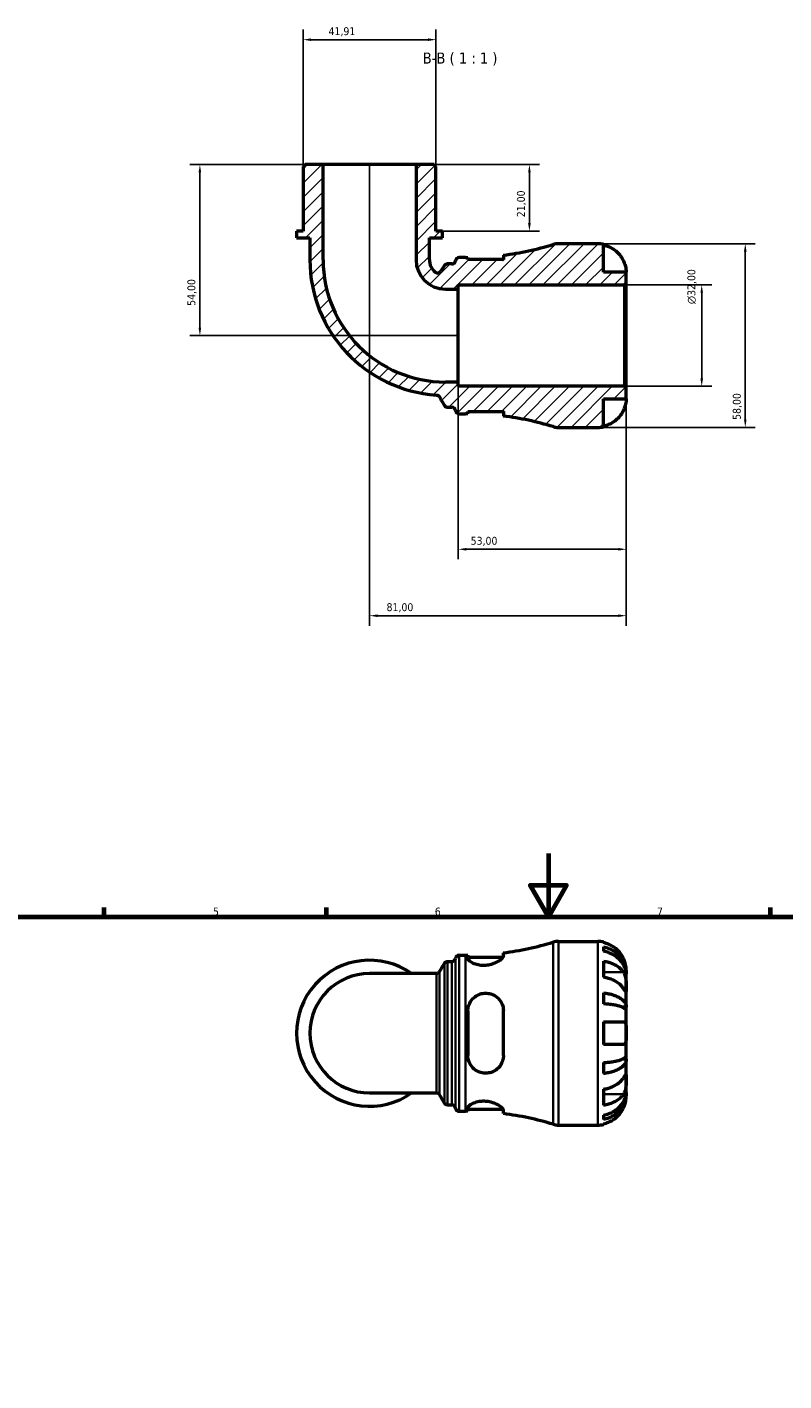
# Model space of a CAD drawing. Header units: millimetres. Extents: x 0 to 902, y 0 to 855.
# Tile 4 of 6: x 256 to 495, y 427 to 855. Entities that reach past the tile are written whole.
import ezdxf

# ---------------------------------------------------------------- set-up
doc = ezdxf.new("R2010")
doc.units = ezdxf.units.MM
for name, color, linetype, lineweight in [('Border (ISO)', 7, 'Continuous', 70), ('Dimension (ISO)', 7, 'Continuous', 25), ('Hatch (ISO)', 7, 'Continuous', 18), ('Symbol (ISO)', 7, 'Continuous', 25), ('Visible (ISO)', 7, 'Continuous', 50), ('Visible Narrow (ISO)', 7, 'Continuous', 35)]:
    doc.layers.add(name, color=color, linetype=linetype, lineweight=lineweight)
doc.styles.add('Label Text (ISO)', font='tahoma.ttf')
doc.styles.add('Note Text (ISO)', font='tahoma.ttf')
doc.dimstyles.new('Default (ISO)', dxfattribs={"dimtxt": 2.5, "dimasz": 2.5, "dimexe": 3.175, "dimexo": 0, "dimgap": 0.762, "dimtad": 1, "dimrnd": 1e-08, "dimzin": 0, "dimtxsty": 'Note Text (ISO)', "dimcen": 0.09, "dimdle": 10, "dimclrd": 256, "dimclre": 256, "dimclrt": 232, "dimazin": 0, "dimtfac": 1.40208, "dimtmove": 0, "dimatfit": 3, "dimfxl": 1, "dimtolj": 1, "dimtzin": 0, "dimlwd": -1, "dimlwe": -1, "dimarcsym": 0})

# ---------------------------------------------------------------- blocks, each defined once
blk = doc.blocks.new('Borders Default Border')
at = {"layer": 'Border (ISO)'}
for p, q in [((280.33, 574), (280.33, 576.9)), ((350.42, 574), (350.42, 576.9)), ((490.58, 574), (490.58, 576.9))]:
    blk.add_line(p, q, dxfattribs=at)
at = {"layer": 'Border (ISO)', "flags": 128}
for points in [[(420.5, 594), (420.5, 574), (414.73, 584), (426.27, 584), (420.5, 574)], [(20, 20), (20, 574), (821, 574), (821, 20), (20, 20)]]:
    blk.add_lwpolyline(points, dxfattribs=at)
at = {"layer": 'Border (ISO)', "color": 232, "true_color": 0xca0064, "char_height": 2.5, "attachment_point": 7, "style": 'Note Text (ISO)'}
for s, insert in [('5', (314.64, 574.35)), ('6', (384.66, 574.35)), ('7', (454.77, 574.4))]:
    blk.add_mtext(s, dxfattribs=dict(at, insert=insert))
blk = doc.blocks.new('*D7')
at = {"layer": 'Defpoints', "color": 0, "transparency": 16777216}
for p in [(444.49, 773.5), (468.9, 773.5), (444.49, 741.5)]:
    blk.add_point(p, dxfattribs=at)
at = {"layer": 'Dimension (ISO)', "transparency": 16777216}
for p, q in [((444.49, 773.5), (472.08, 773.5)), ((468.9, 744), (468.9, 771)), ((444.49, 741.5), (472.08, 741.5))]:
    blk.add_line(p, q, dxfattribs=at)
for points in [[(468.49, 771), (469.32, 771), (468.9, 773.5)], [(468.49, 744), (469.32, 744), (468.9, 741.5)]]:
    blk.add_solid(points, dxfattribs=at)
at = {"layer": 'Dimension (ISO)', "color": 232, "true_color": 0xca0064, "transparency": 16777216, "insert": (464.38, 767.44), "char_height": 2.5, "attachment_point": 1, "rotation": 90, "style": 'Note Text (ISO)'}
blk.add_mtext('\\A1;\\fAIGDT|b0|i0;\\H2.5000;\\ln\\fTahoma|b0|i0;\\H2.5000;32,00', dxfattribs=at)
blk = doc.blocks.new('*D8')
at = {"layer": 'Defpoints', "color": 0, "transparency": 16777216}
for p in [(343.12, 850.93), (343.12, 810.92), (385.03, 810.92)]:
    blk.add_point(p, dxfattribs=at)
at = {"layer": 'Dimension (ISO)', "transparency": 16777216}
for p, q in [((343.12, 810.92), (343.12, 854.11)), ((382.53, 850.93), (345.62, 850.93)), ((385.03, 810.92), (385.03, 854.11))]:
    blk.add_line(p, q, dxfattribs=at)
for points in [[(345.62, 851.35), (345.62, 850.51), (343.12, 850.93)], [(382.53, 851.35), (382.53, 850.51), (385.03, 850.93)]]:
    blk.add_solid(points, dxfattribs=at)
at = {"layer": 'Dimension (ISO)', "color": 232, "true_color": 0xca0064, "transparency": 16777216, "insert": (351.12, 854.86), "char_height": 2.5, "attachment_point": 1, "style": 'Note Text (ISO)'}
blk.add_mtext('\\A1;41,91', dxfattribs=at)
blk = doc.blocks.new('*D9')
at = {"layer": 'Defpoints', "color": 0, "transparency": 16777216}
for p in [(378.74, 811.5), (387.12, 790.5), (414.52, 790.5)]:
    blk.add_point(p, dxfattribs=at)
at = {"layer": 'Dimension (ISO)', "transparency": 16777216}
for p, q in [((378.74, 811.5), (417.69, 811.5)), ((414.52, 809), (414.52, 793)), ((387.12, 790.5), (417.69, 790.5))]:
    blk.add_line(p, q, dxfattribs=at)
for points in [[(414.1, 809), (414.93, 809), (414.52, 811.5)], [(414.1, 793), (414.93, 793), (414.52, 790.5)]]:
    blk.add_solid(points, dxfattribs=at)
at = {"layer": 'Dimension (ISO)', "color": 232, "true_color": 0xca0064, "transparency": 16777216, "insert": (410.58, 794.88), "char_height": 2.5, "attachment_point": 1, "rotation": 90, "style": 'Note Text (ISO)'}
blk.add_mtext('\\A1;21,00', dxfattribs=at)
blk = doc.blocks.new('*D10')
at = {"layer": 'Defpoints', "color": 0, "transparency": 16777216}
for p in [(349.4, 811.5), (310.51, 757.5), (392.07, 757.5)]:
    blk.add_point(p, dxfattribs=at)
at = {"layer": 'Dimension (ISO)', "transparency": 16777216}
for p, q in [((349.4, 811.5), (307.33, 811.5)), ((310.51, 809), (310.51, 760)), ((392.07, 757.5), (307.33, 757.5))]:
    blk.add_line(p, q, dxfattribs=at)
for points in [[(310.09, 809), (310.92, 809), (310.51, 811.5)], [(310.09, 760), (310.92, 760), (310.51, 757.5)]]:
    blk.add_solid(points, dxfattribs=at)
at = {"layer": 'Dimension (ISO)', "color": 232, "true_color": 0xca0064, "transparency": 16777216, "insert": (306.57, 766.89), "char_height": 2.5, "attachment_point": 1, "rotation": 90, "style": 'Note Text (ISO)'}
blk.add_mtext('\\A1;54,00', dxfattribs=at)
blk = doc.blocks.new('*D11')
at = {"layer": 'Defpoints', "color": 0, "transparency": 16777216}
for p in [(392.07, 742.83), (445.07, 740.92), (392.07, 690.03)]:
    blk.add_point(p, dxfattribs=at)
at = {"layer": 'Dimension (ISO)', "transparency": 16777216}
for p, q in [((392.07, 742.83), (392.07, 686.86)), ((445.07, 740.92), (445.07, 686.86)), ((442.57, 690.03), (394.57, 690.03))]:
    blk.add_line(p, q, dxfattribs=at)
for points in [[(394.57, 690.45), (394.57, 689.61), (392.07, 690.03)], [(442.57, 690.45), (442.57, 689.61), (445.07, 690.03)]]:
    blk.add_solid(points, dxfattribs=at)
at = {"layer": 'Dimension (ISO)', "color": 232, "true_color": 0xca0064, "transparency": 16777216, "insert": (395.97, 693.97), "char_height": 2.5, "attachment_point": 1, "style": 'Note Text (ISO)'}
blk.add_mtext('\\A1;53,00', dxfattribs=at)
blk = doc.blocks.new('*D12')
at = {"layer": 'Defpoints', "color": 0, "transparency": 16777216}
for p in [(364.07, 811.5), (445.07, 740.92), (364.07, 669.06)]:
    blk.add_point(p, dxfattribs=at)
at = {"layer": 'Dimension (ISO)', "transparency": 16777216}
for p, q in [((364.07, 811.5), (364.07, 665.88)), ((445.07, 740.92), (445.07, 665.88)), ((442.57, 669.06), (366.57, 669.06))]:
    blk.add_line(p, q, dxfattribs=at)
for points in [[(366.57, 669.47), (366.57, 668.64), (364.07, 669.06)], [(442.57, 669.47), (442.57, 668.64), (445.07, 669.06)]]:
    blk.add_solid(points, dxfattribs=at)
at = {"layer": 'Dimension (ISO)', "color": 232, "true_color": 0xca0064, "transparency": 16777216, "insert": (369.43, 673), "char_height": 2.5, "attachment_point": 1, "style": 'Note Text (ISO)'}
blk.add_mtext('\\A1;81,00', dxfattribs=at)
blk = doc.blocks.new('*D13')
at = {"layer": 'Defpoints', "color": 0, "transparency": 16777216}
for p in [(436.07, 786.5), (436.07, 728.5), (482.65, 728.5)]:
    blk.add_point(p, dxfattribs=at)
at = {"layer": 'Dimension (ISO)', "transparency": 16777216}
for p, q in [((436.07, 786.5), (485.82, 786.5)), ((482.65, 784), (482.65, 731)), ((436.07, 728.5), (485.82, 728.5))]:
    blk.add_line(p, q, dxfattribs=at)
for points in [[(482.23, 784), (483.06, 784), (482.65, 786.5)], [(482.23, 731), (483.06, 731), (482.65, 728.5)]]:
    blk.add_solid(points, dxfattribs=at)
at = {"layer": 'Dimension (ISO)', "color": 232, "true_color": 0xca0064, "transparency": 16777216, "insert": (478.71, 730.89), "char_height": 2.5, "attachment_point": 1, "rotation": 90, "style": 'Note Text (ISO)'}
blk.add_mtext('\\A1;58,00', dxfattribs=at)

msp = doc.modelspace()

# ---------------------------------------------------------------- hatches: boundary and pattern name
at = {"layer": 'Hatch (ISO)'}
h = msp.add_hatch(dxfattribs=at)
h.set_pattern_fill('ANSI31', color=256, scale=25.4, style=0)
h.set_pattern_definition([(45, (0, 0), (-2.245064, 2.245064), [])])
edge = h.paths.add_edge_path()
edge.add_ellipse((423.687, 734.295), major_axis=(-1.684, -5.55), ratio=1, start_angle=0, end_angle=16.87883)
edge.add_line((423.687, 728.495), (436.073, 728.495))
edge.add_ellipse((436.073, 737.495), major_axis=(0, -9), ratio=1, start_angle=0, end_angle=11.53696)
edge.add_line((437.873, 728.677), (437.873, 737.495))
edge.add_line((437.873, 737.495), (445.073, 737.495))
edge.add_line((445.073, 737.495), (445.073, 740.915))
edge.add_line((445.073, 740.915), (444.493, 741.495))
edge.add_line((444.493, 741.495), (392.073, 741.495))
edge.add_line((392.073, 741.495), (392.073, 742.827))
edge.add_line((392.073, 742.827), (388.008, 742.827))
edge.add_ellipse((388.008, 781.43), major_axis=(0, -38.603), ratio=1, start_angle=270, end_angle=360, ccw=False)
edge.add_line((349.405, 781.43), (349.405, 811.495))
edge.add_line((349.405, 811.495), (343.698, 811.495))
edge.add_line((343.698, 811.495), (343.118, 810.915))
edge.add_line((343.118, 810.915), (343.118, 790.495))
edge.add_line((343.118, 790.495), (341.023, 790.495))
edge.add_line((341.023, 790.495), (341.023, 788.395))
edge.add_line((341.023, 788.395), (345.214, 788.395))
edge.add_line((345.214, 788.395), (345.214, 781.43))
edge.add_ellipse((388.008, 781.43), major_axis=(-42.794, 0), ratio=1, start_angle=0, end_angle=86.22227)
edge.add_spline(control_points=[(385.188, 738.729), (385.303, 738.721), (385.416, 738.697), (385.63, 738.615), (385.731, 738.559), (385.941, 738.397), (386.041, 738.282), (386.117, 738.151)], knot_values=[-0.1140938, -0.1140938, -0.1140938, -0.1140938, -0.0797043, -0.0797043, -0.0453148, -0.0453148, 0, 0, 0, 0], degree=3, periodic=0)
edge.add_line((386.117, 738.151), (387.673, 735.455))
edge.add_spline(control_points=[(387.673, 735.455), (387.737, 735.345), (387.818, 735.246), (388.01, 735.078), (388.119, 735.01), (388.377, 734.905), (388.527, 734.875), (388.678, 734.875)], knot_values=[-0.1217887, -0.1217887, -0.1217887, -0.1217887, -0.0835517, -0.0835517, -0.0453148, -0.0453148, 0, 0, 0, 0], degree=3, periodic=0)
edge.add_line((388.678, 734.875), (390.046, 734.875))
edge.add_ellipse((390.046, 733.715), major_axis=(0, 1.16), ratio=1, start_angle=277.18076, end_angle=360, ccw=False)
edge.add_ellipse((392.348, 734.005), major_axis=(-1.151, -0.145), ratio=1, start_angle=0, end_angle=82.81924)
edge.add_line((392.348, 732.845), (394.368, 732.845))
edge.add_ellipse((394.368, 637.668), major_axis=(0, 95.177), ratio=1, start_angle=359.55452, end_angle=360, ccw=False)
edge.add_line((395.108, 732.842), (395.108, 733.485))
edge.add_line((395.108, 733.485), (406.308, 733.485))
edge.add_line((406.308, 733.485), (406.308, 732.093))
edge.add_ellipse((394.368, 637.668), major_axis=(11.94, 94.425), ratio=1, start_angle=350.32793, end_angle=360, ccw=False)
edge = h.paths.add_edge_path()
edge.add_ellipse((423.687, 780.695), major_axis=(0, 5.8), ratio=1, start_angle=0, end_angle=16.87883)
edge.add_ellipse((394.368, 877.322), major_axis=(27.635, -91.077), ratio=1, start_angle=350.32793, end_angle=360, ccw=False)
edge.add_line((406.308, 782.897), (406.308, 781.505))
edge.add_line((406.308, 781.505), (395.108, 781.505))
edge.add_line((395.108, 781.505), (395.108, 782.148))
edge.add_ellipse((394.368, 877.322), major_axis=(0.74, -95.174), ratio=1, start_angle=359.55452, end_angle=360, ccw=False)
edge.add_line((394.368, 782.145), (392.348, 782.145))
edge.add_ellipse((392.348, 780.985), major_axis=(0, 1.16), ratio=1, start_angle=0, end_angle=82.81924)
edge.add_ellipse((390.046, 781.275), major_axis=(1.151, -0.145), ratio=1, start_angle=277.18076, end_angle=360, ccw=False)
edge.add_line((390.046, 780.115), (388.635, 780.115))
edge.add_ellipse((388.635, 778.955), major_axis=(0, 1.16), ratio=1, start_angle=0, end_angle=56.74446)
edge.add_line((387.665, 779.591), (386.477, 777.781))
edge.add_ellipse((385.507, 778.417), major_axis=(0.97, -0.636), ratio=1, start_angle=263.56419, end_angle=360, ccw=False)
edge.add_ellipse((388.008, 781.43), major_axis=(-3.241, -3.906), ratio=1, start_angle=309.69134, end_angle=360, ccw=False)
edge.add_line((382.933, 781.43), (382.933, 788.395))
edge.add_line((382.933, 788.395), (387.124, 788.395))
edge.add_line((387.124, 788.395), (387.124, 790.495))
edge.add_line((387.124, 790.495), (385.028, 790.495))
edge.add_line((385.028, 790.495), (385.028, 810.915))
edge.add_line((385.028, 810.915), (384.448, 811.495))
edge.add_line((384.448, 811.495), (378.742, 811.495))
edge.add_line((378.742, 811.495), (378.742, 781.43))
edge.add_ellipse((388.008, 781.43), major_axis=(-9.267, 0), ratio=1, start_angle=0, end_angle=90)
edge.add_line((388.008, 772.164), (392.073, 772.164))
edge.add_line((392.073, 772.164), (392.073, 773.495))
edge.add_line((392.073, 773.495), (444.493, 773.495))
edge.add_line((444.493, 773.495), (445.073, 774.075))
edge.add_line((445.073, 774.075), (445.073, 777.495))
edge.add_line((445.073, 777.495), (437.873, 777.495))
edge.add_line((437.873, 777.495), (437.873, 786.313))
edge.add_ellipse((436.073, 777.495), major_axis=(1.8, 8.818), ratio=1, start_angle=0, end_angle=11.53696)
edge.add_line((436.073, 786.495), (423.687, 786.495))

# ---------------------------------------------------------------- linework, layer by layer
at = {"layer": 'Visible (ISO)'}
for p, q in [((343.698, 811.495), (343.118, 810.915)), ((343.118, 810.915), (343.118, 790.495)), ((349.405, 811.495), (343.698, 811.495)), ((349.405, 781.43), (349.405, 811.495)), ((378.742, 811.495), (349.405, 811.495)), ((384.448, 811.495), (378.742, 811.495)), ((378.742, 811.495), (378.742, 781.43)), ((385.028, 810.915), (384.448, 811.495)), ((385.028, 790.495), (385.028, 810.915)), ((343.118, 790.495), (341.023, 790.495)), ((341.023, 790.495), (341.023, 788.395)), ((341.023, 788.395), (345.214, 788.395)), ((345.214, 788.395), (345.214, 781.43)), ((382.933, 781.43), (382.933, 788.395)), ((382.933, 788.395), (387.124, 788.395)), ((387.124, 790.495), (385.028, 790.495)), ((387.124, 788.395), (387.124, 790.495)), ((406.308, 782.897), (406.308, 781.505)), ((436.073, 786.495), (423.687, 786.495)), ((437.873, 777.495), (437.873, 786.313)), ((387.665, 779.591), (386.477, 777.781)), ((390.046, 780.115), (388.635, 780.115)), ((394.368, 782.145), (392.348, 782.145)), ((395.108, 781.505), (395.108, 782.148)), ((406.308, 781.505), (395.108, 781.505)), ((445.073, 777.495), (437.873, 777.495)), ((444.493, 773.495), (445.073, 774.075)), ((445.073, 774.075), (445.073, 777.495)), ((445.073, 740.915), (445.073, 774.075)), ((388.008, 772.164), (392.073, 772.164)), ((392.073, 772.164), (392.073, 773.495)), ((392.073, 773.495), (444.493, 773.495)), ((392.073, 742.827), (392.073, 772.164)), ((444.493, 773.495), (444.493, 741.495)), ((392.073, 742.827), (388.008, 742.827)), ((392.073, 741.495), (392.073, 742.827)), ((444.493, 741.495), (392.073, 741.495)), ((445.073, 740.915), (444.493, 741.495)), ((445.073, 737.495), (445.073, 740.915)), ((437.873, 728.677), (437.873, 737.495)), ((437.873, 737.495), (445.073, 737.495)), ((388.678, 734.875), (390.046, 734.875)), ((392.348, 732.845), (394.368, 732.845)), ((395.108, 732.842), (395.108, 733.485)), ((395.108, 733.485), (406.308, 733.485)), ((406.308, 733.485), (406.308, 732.093)), ((423.687, 728.495), (436.073, 728.495)), ((423.687, 566.238), (436.073, 566.238)), ((437.873, 566.056), (437.873, 565.83)), ((437.873, 564.523), (437.873, 563.09)), ((392.348, 561.888), (394.368, 561.888)), ((395.108, 561.891), (395.108, 560.864)), ((395.108, 561.248), (406.177, 561.248)), ((406.308, 561.645), (406.308, 562.64)), ((437.873, 560.001), (437.873, 554.91)), ((385.139, 556.097), (364.073, 556.097)), ((388.673, 559.858), (390.046, 559.858)), ((445.073, 555.951), (445.055, 555.951)), ((445.073, 555.951), (445.073, 557.238)), ((445.073, 555.461), (445.073, 555.951)), ((445.073, 551.38), (445.073, 555.461)), ((437.873, 549.973), (437.873, 546.513)), ((445.073, 545.479), (445.073, 551.38)), ((395.108, 544.278), (395.108, 530.198)), ((406.308, 530.198), (406.308, 544.278)), ((445.073, 545.479), (443.748, 545.479)), ((445.073, 544.296), (445.073, 545.479)), ((445.073, 537.238), (445.073, 544.296)), ((437.873, 540.838), (437.873, 533.638)), ((445.073, 530.18), (445.073, 537.238)), ((445.073, 528.997), (445.073, 530.18)), ((437.873, 527.963), (437.873, 524.503)), ((445.073, 528.997), (443.748, 528.997)), ((445.073, 523.096), (445.073, 528.997)), ((445.073, 519.015), (445.073, 523.096)), ((364.073, 518.378), (385.139, 518.378)), ((437.873, 519.566), (437.873, 514.475)), ((445.073, 518.525), (445.055, 518.525)), ((445.073, 518.525), (445.073, 519.015)), ((445.073, 517.238), (445.073, 518.525)), ((388.673, 514.618), (390.046, 514.618)), ((395.108, 513.612), (395.108, 512.585)), ((395.108, 513.228), (406.177, 513.228)), ((392.348, 512.588), (394.368, 512.588)), ((406.308, 511.836), (406.308, 512.831)), ((437.873, 511.386), (437.873, 509.953)), ((423.687, 508.238), (436.073, 508.238)), ((437.873, 508.646), (437.873, 508.42))]:
    msp.add_line(p, q, dxfattribs=at)
for centre, radius, start, end in [((394.368, 877.322), 95.177, 277.20677, 286.87883), ((423.687, 780.695), 5.8, 90, 106.87883), ((436.073, 777.495), 9, 78.46304, 90), ((388.008, 781.43), 42.794, 180, 266.22227), ((388.008, 781.43), 38.603, 180, 270), ((388.008, 781.43), 9.267, 180, 270), ((388.008, 781.43), 5.076, 180, 230.30866), ((388.635, 778.955), 1.16, 90, 146.74446), ((390.046, 781.275), 1.16, 270, 352.81924), ((392.348, 780.985), 1.16, 90, 172.81924), ((394.368, 877.322), 95.177, 270, 270.44548), ((385.507, 778.417), 1.16, 230.30866, 326.74446), ((390.046, 733.715), 1.16, 7.18076, 90), ((392.348, 734.005), 1.16, 187.18076, 270), ((394.368, 637.668), 95.177, 89.55452, 90), ((394.368, 637.668), 95.177, 73.12117, 82.79323), ((423.687, 734.295), 5.8, 253.12117, 270), ((436.073, 737.495), 9, 270, 281.53696), ((394.368, 657.065), 95.177, 277.20677, 286.87883), ((423.687, 560.438), 5.8, 90, 106.87883), ((436.073, 557.238), 9, 78.46304, 90), ((364.073, 537.238), 23.05, 54.9032, 305.0968), ((390.046, 561.018), 1.16, 270, 352.81924), ((392.348, 560.728), 1.16, 90, 172.81924), ((394.368, 657.065), 95.177, 270, 270.44548), ((364.073, 537.238), 18.86, 90, 270), ((390.046, 513.458), 1.16, 7.18076, 90), ((392.348, 513.748), 1.16, 187.18076, 270), ((394.368, 417.411), 95.177, 89.55452, 90), ((394.368, 417.411), 95.177, 73.12117, 82.79323), ((423.687, 514.038), 5.8, 253.12117, 270), ((436.073, 517.238), 9, 270, 281.53696)]:
    msp.add_arc(centre, radius, start, end, dxfattribs=at)
for points, knots in [([(437.873, 786.088), (438.448, 785.969), (439.009, 785.792), (440.019, 785.372), (440.558, 785.088), (441.564, 784.412), (442.031, 784.02), (442.818, 783.23), (443.209, 782.757), (443.795, 781.875), (444.014, 781.483), (444.197, 781.095)], [0.17075309, 0.17075309, 0.17075309, 0.17075309, 0.33215152, 0.33215152, 0.49888818, 0.49888818, 0.66562485, 0.66562485, 0.83351137, 0.83351137, 0.95687373, 0.95687373, 0.95687373, 0.95687373]), ([(406.177, 781.505), (406.19, 781.526), (406.201, 781.546), (406.275, 781.689), (406.308, 781.801), (406.308, 781.902)], [-0.23216174, -0.23216174, -0.23216174, -0.23216174, -0.21401605, -0.21401605, -0.10425246, -0.10425246, -0.10425246, -0.10425246]), ([(444.197, 781.095), (444.199, 781.091), (444.201, 781.088), (444.291, 780.895), (444.374, 780.704), (444.518, 780.342), (444.58, 780.174), (444.704, 779.802), (444.764, 779.602), (444.902, 779.072), (444.961, 778.763), (445.044, 778.189), (445.06, 777.943), (445.075, 777.59), (445.073, 777.495), (445.073, 777.495)], [-0.58332629, -0.58332629, -0.58332629, -0.58332629, -0.58206847, -0.58206847, -0.51861604, -0.51861604, -0.4628074, -0.4628074, -0.39473272, -0.39473272, -0.27692423, -0.27692423, -0.14288351, -0.14288351, 0, 0, 0, 0]), ([(385.188, 738.729), (385.303, 738.721), (385.416, 738.697), (385.63, 738.615), (385.731, 738.559), (385.941, 738.397), (386.041, 738.282), (386.117, 738.151)], [-0.11409382, -0.11409382, -0.11409382, -0.11409382, -0.07970429, -0.07970429, -0.04531476, -0.04531476, 0, 0, 0, 0]), ([(386.117, 738.151), (386.38, 737.695), (386.643, 737.24), (387.162, 736.341), (387.417, 735.898), (387.673, 735.455)], [-0.37828067, -0.37828067, -0.37828067, -0.37828067, -0.22039124, -0.22039124, -0.06697263, -0.06697263, -0.06697263, -0.06697263]), ([(387.673, 735.455), (387.737, 735.345), (387.818, 735.246), (388.01, 735.078), (388.119, 735.01), (388.377, 734.905), (388.527, 734.875), (388.678, 734.875)], [-0.12178868, -0.12178868, -0.12178868, -0.12178868, -0.08355172, -0.08355172, -0.04531476, -0.04531476, 0, 0, 0, 0]), ([(445.073, 737.495), (445.073, 737.495), (445.073, 737.462), (445.071, 737.327), (445.069, 737.22), (445.046, 736.862), (445.018, 736.569), (444.911, 735.975), (444.851, 735.707), (444.713, 735.215), (444.644, 734.999), (444.484, 734.556), (444.393, 734.33), (444.262, 734.036), (444.23, 733.965), (444.197, 733.895)], [-2.49913258, -2.49913258, -2.49913258, -2.49913258, -2.41505436, -2.41505436, -2.32384732, -2.32384732, -2.1841143, -2.1841143, -2.08674766, -2.08674766, -2.01440674, -2.01440674, -1.93994266, -1.93994266, -1.91637503, -1.91637503, -1.91637503, -1.91637503]), ([(406.308, 733.088), (406.308, 733.156), (406.293, 733.229), (406.243, 733.364), (406.214, 733.423), (406.177, 733.485)], [-1.97653697, -1.97653697, -1.97653697, -1.97653697, -1.90304873, -1.90304873, -1.84872421, -1.84872421, -1.84872421, -1.84872421]), ([(444.197, 733.895), (444.014, 733.507), (443.795, 733.115), (443.209, 732.233), (442.818, 731.761), (442.031, 730.97), (441.564, 730.578), (440.558, 729.903), (440.019, 729.619), (439.009, 729.198), (438.448, 729.021), (437.873, 728.903)], [4.42788405, 4.42788405, 4.42788405, 4.42788405, 4.5512464, 4.5512464, 4.71913293, 4.71913293, 4.88586959, 4.88586959, 5.05260626, 5.05260626, 5.21400469, 5.21400469, 5.21400469, 5.21400469]), ([(444.197, 560.838), (444.014, 561.226), (443.795, 561.618), (443.209, 562.5), (442.818, 562.973), (442.031, 563.763), (441.564, 564.155), (440.558, 564.831), (440.019, 565.115), (439.009, 565.535), (438.448, 565.712), (437.873, 565.83)], [4.42788405, 4.42788405, 4.42788405, 4.42788405, 4.5512464, 4.5512464, 4.71913293, 4.71913293, 4.88586959, 4.88586959, 5.05260626, 5.05260626, 5.21400469, 5.21400469, 5.21400469, 5.21400469]), ([(437.873, 564.523), (438.45, 564.408), (439.014, 564.236), (440.026, 563.83), (440.565, 563.556), (441.572, 562.903), (442.04, 562.525), (442.825, 561.763), (443.216, 561.308), (443.89, 560.33), (444.173, 559.806), (444.599, 558.808), (444.781, 558.241), (445.018, 557.083), (445.073, 556.492), (445.073, 555.951)], [0.1707461, 0.1707461, 0.1707461, 0.1707461, 0.33284, 0.33284, 0.4994944, 0.4994944, 0.6661487, 0.6661487, 0.8332087, 0.8332087, 1.0002688, 1.0002688, 1.1679728, 1.1679728, 1.3356767, 1.3356767, 1.3356767, 1.3356767]), ([(406.308, 561.645), (406.308, 561.577), (406.293, 561.504), (406.187, 561.218), (406.007, 560.978), (405.406, 560.402), (404.937, 560.06), (403.818, 559.445), (403.18, 559.17), (401.936, 558.813), (401.37, 558.703), (400.251, 558.606), (399.719, 558.611), (398.601, 558.727), (398.042, 558.852), (396.931, 559.217), (396.417, 559.473), (395.605, 560.015), (395.32, 560.302), (395.135, 560.668), (395.108, 560.769), (395.108, 560.864)], [-1.976537, -1.976537, -1.976537, -1.976537, -1.9030487, -1.9030487, -1.7054356, -1.7054356, -1.457634, -1.457634, -1.2250225, -1.2250225, -1.0491036, -1.0491036, -0.8871083, -0.8871083, -0.6981528, -0.6981528, -0.4672574, -0.4672574, -0.2235738, -0.2235738, -0.1232095, -0.1232095, -0.1232095, -0.1232095]), ([(445.073, 555.461), (445.073, 555.943), (445.018, 556.469), (444.781, 557.499), (444.599, 558.004), (444.173, 558.892), (443.89, 559.358), (443.216, 560.229), (442.825, 560.633), (442.04, 561.312), (441.572, 561.648), (440.565, 562.229), (440.026, 562.473), (439.014, 562.835), (438.45, 562.988), (437.873, 563.09)], [4.0142509, 4.0142509, 4.0142509, 4.0142509, 4.1819549, 4.1819549, 4.3496588, 4.3496588, 4.5167189, 4.5167189, 4.6837789, 4.6837789, 4.8504333, 4.8504333, 5.0170876, 5.0170876, 5.1791816, 5.1791816, 5.1791816, 5.1791816]), ([(437.873, 560.001), (438.448, 559.918), (439.009, 559.792), (440.019, 559.495), (440.558, 559.294), (441.564, 558.817), (442.031, 558.54), (442.818, 557.981), (443.209, 557.647), (443.795, 557.023), (444.014, 556.745), (444.197, 556.471)], [0.17075309, 0.17075309, 0.17075309, 0.17075309, 0.33215152, 0.33215152, 0.49888818, 0.49888818, 0.66562485, 0.66562485, 0.83351137, 0.83351137, 0.95687373, 0.95687373, 0.95687373, 0.95687373]), ([(445.073, 557.238), (445.073, 557.238), (445.073, 557.271), (445.071, 557.406), (445.069, 557.513), (445.046, 557.871), (445.018, 558.164), (444.911, 558.759), (444.851, 559.026), (444.713, 559.518), (444.644, 559.734), (444.484, 560.177), (444.393, 560.403), (444.262, 560.697), (444.23, 560.768), (444.197, 560.838)], [-2.49913258, -2.49913258, -2.49913258, -2.49913258, -2.41505436, -2.41505436, -2.32384732, -2.32384732, -2.1841143, -2.1841143, -2.08674766, -2.08674766, -2.01440674, -2.01440674, -1.93994266, -1.93994266, -1.91637503, -1.91637503, -1.91637503, -1.91637503]), ([(385.139, 556.097), (385.263, 556.097), (385.386, 556.119), (385.607, 556.189), (385.702, 556.239), (385.855, 556.34), (385.913, 556.391), (386.006, 556.485), (386.041, 556.527), (386.098, 556.603), (386.119, 556.636), (386.138, 556.667), (386.139, 556.669), (386.139, 556.671)], [-1.562152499, -1.562152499, -1.562152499, -1.562152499, -1.5613412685, -1.5613412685, -1.56048386, -1.56048386, -1.5596264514, -1.5596264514, -1.5587690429, -1.5587690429, -1.5579116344, -1.5579116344, -1.5578654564, -1.5578654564, -1.5578654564, -1.5578654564]), ([(387.672, 559.285), (387.689, 559.314), (387.71, 559.346), (387.764, 559.421), (387.798, 559.462), (387.888, 559.555), (387.944, 559.605), (388.093, 559.707), (388.186, 559.758), (388.41, 559.834), (388.541, 559.858), (388.673, 559.858)], [3.14088804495, 3.14088804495, 3.14088804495, 3.14088804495, 3.14103158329, 3.14103158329, 3.14117512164, 3.14117512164, 3.14131865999, 3.14131865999, 3.14146219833, 3.14146219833, 3.14160573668, 3.14160573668, 3.14160573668, 3.14160573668]), ([(444.197, 556.471), (444.256, 556.383), (444.313, 556.289), (444.463, 556.011), (444.55, 555.816), (444.706, 555.389), (444.774, 555.158), (444.908, 554.578), (444.962, 554.225), (445.043, 553.419), (445.06, 552.973), (445.075, 552.116), (445.073, 551.717), (445.073, 551.38)], [-0.58004807, -0.58004807, -0.58004807, -0.58004807, -0.5384523, -0.5384523, -0.46383793, -0.46383793, -0.3862639, -0.3862639, -0.27840269, -0.27840269, -0.14277912, -0.14277912, 0, 0, 0, 0]), ([(444.197, 551.38), (444.014, 551.654), (443.795, 551.932), (443.209, 552.555), (442.818, 552.889), (442.031, 553.449), (441.564, 553.726), (440.558, 554.203), (440.019, 554.404), (439.009, 554.701), (438.448, 554.827), (437.873, 554.91)], [4.42788405, 4.42788405, 4.42788405, 4.42788405, 4.5512464, 4.5512464, 4.71913293, 4.71913293, 4.88586959, 4.88586959, 5.05260626, 5.05260626, 5.21400469, 5.21400469, 5.21400469, 5.21400469]), ([(395.108, 544.278), (395.108, 544.488), (395.12, 544.697), (395.216, 545.552), (395.401, 546.177), (395.997, 547.387), (396.429, 547.961), (397.451, 548.88), (398.022, 549.238), (399.163, 549.688), (399.699, 549.814), (400.802, 549.904), (401.349, 549.867), (402.543, 549.612), (403.161, 549.354), (404.386, 548.576), (404.956, 548.011), (405.789, 546.742), (406.073, 546.051), (406.275, 544.974), (406.308, 544.628), (406.308, 544.278)], [-1.9566469, -1.9566469, -1.9566469, -1.9566469, -1.8907363, -1.8907363, -1.685466, -1.685466, -1.4592397, -1.4592397, -1.2519448, -1.2519448, -1.0855647, -1.0855647, -0.9191225, -0.9191225, -0.710223, -0.710223, -0.4527267, -0.4527267, -0.2140161, -0.2140161, -0.1042525, -0.1042525, -0.1042525, -0.1042525]), ([(437.873, 549.973), (438.45, 549.913), (439.014, 549.822), (440.026, 549.609), (440.565, 549.466), (441.572, 549.124), (442.04, 548.925), (442.825, 548.526), (443.216, 548.288), (443.89, 547.775), (444.173, 547.5), (444.599, 546.977), (444.781, 546.68), (445.018, 546.073), (445.073, 545.763), (445.073, 545.479)], [0.1707461, 0.1707461, 0.1707461, 0.1707461, 0.33284, 0.33284, 0.4994944, 0.4994944, 0.6661487, 0.6661487, 0.8332087, 0.8332087, 1.0002688, 1.0002688, 1.1679728, 1.1679728, 1.3356767, 1.3356767, 1.3356767, 1.3356767]), ([(445.073, 551.38), (445.073, 551.197), (445.073, 551.034), (445.072, 550.745), (445.07, 550.623), (445.055, 550.401), (445.037, 550.332), (444.961, 550.32), (444.905, 550.37), (444.768, 550.542), (444.7, 550.637), (444.543, 550.864), (444.455, 550.995), (444.306, 551.217), (444.253, 551.297), (444.197, 551.38)], [0, 0, 0, 0, 0.07774953, 0.07774953, 0.16081914, 0.16081914, 0.27783798, 0.27783798, 0.3882896, 0.3882896, 0.46542959, 0.46542959, 0.54035429, 0.54035429, 0.57953204, 0.57953204, 0.57953204, 0.57953204]), ([(445.073, 544.296), (445.073, 544.436), (445.018, 544.589), (444.781, 544.889), (444.599, 545.035), (444.173, 545.293), (443.89, 545.429), (443.216, 545.682), (442.825, 545.799), (442.04, 545.997), (441.572, 546.094), (440.565, 546.263), (440.026, 546.334), (439.014, 546.439), (438.45, 546.484), (437.873, 546.513)], [4.0142509, 4.0142509, 4.0142509, 4.0142509, 4.1819549, 4.1819549, 4.3496588, 4.3496588, 4.5167189, 4.5167189, 4.6837789, 4.6837789, 4.8504333, 4.8504333, 5.0170876, 5.0170876, 5.1791816, 5.1791816, 5.1791816, 5.1791816]), ([(437.873, 540.838), (438.448, 540.838), (439.009, 540.838), (440.019, 540.838), (440.558, 540.838), (441.564, 540.838), (442.031, 540.838), (442.818, 540.838), (443.209, 540.838), (443.795, 540.838), (444.014, 540.838), (444.197, 540.838)], [0.17075309, 0.17075309, 0.17075309, 0.17075309, 0.33215152, 0.33215152, 0.49888818, 0.49888818, 0.66562485, 0.66562485, 0.83351137, 0.83351137, 0.95687373, 0.95687373, 0.95687373, 0.95687373]), ([(444.197, 540.838), (444.265, 540.838), (444.329, 540.829), (444.478, 540.786), (444.559, 540.74), (444.708, 540.603), (444.774, 540.508), (444.907, 540.217), (444.962, 539.999), (445.043, 539.417), (445.06, 539.038), (445.075, 538.184), (445.073, 537.713), (445.073, 537.238)], [-0.57647647, -0.57647647, -0.57647647, -0.57647647, -0.52968676, -0.52968676, -0.46054026, -0.46054026, -0.38562403, -0.38562403, -0.27730827, -0.27730827, -0.14258086, -0.14258086, 0, 0, 0, 0]), ([(445.073, 537.238), (445.073, 536.958), (445.073, 536.678), (445.071, 536.11), (445.069, 535.825), (445.046, 535.147), (445.018, 534.785), (444.911, 534.282), (444.851, 534.112), (444.713, 533.881), (444.644, 533.804), (444.484, 533.692), (444.393, 533.657), (444.262, 533.64), (444.23, 533.638), (444.197, 533.638)], [-2.49913258, -2.49913258, -2.49913258, -2.49913258, -2.41505436, -2.41505436, -2.32384732, -2.32384732, -2.1841143, -2.1841143, -2.08674766, -2.08674766, -2.01440674, -2.01440674, -1.93994266, -1.93994266, -1.91637503, -1.91637503, -1.91637503, -1.91637503]), ([(406.308, 530.198), (406.308, 529.964), (406.293, 529.731), (406.187, 528.88), (406.007, 528.287), (405.406, 527.057), (404.937, 526.449), (403.818, 525.486), (403.18, 525.118), (401.936, 524.705), (401.37, 524.607), (400.251, 524.591), (399.719, 524.66), (398.601, 524.972), (398.042, 525.236), (396.931, 525.998), (396.417, 526.528), (395.605, 527.77), (395.32, 528.49), (395.135, 529.561), (395.108, 529.879), (395.108, 530.198)], [-1.976537, -1.976537, -1.976537, -1.976537, -1.9030487, -1.9030487, -1.7054356, -1.7054356, -1.457634, -1.457634, -1.2250225, -1.2250225, -1.0491036, -1.0491036, -0.8871083, -0.8871083, -0.6981528, -0.6981528, -0.4672574, -0.4672574, -0.2235738, -0.2235738, -0.1232095, -0.1232095, -0.1232095, -0.1232095]), ([(444.197, 533.638), (444.014, 533.638), (443.795, 533.638), (443.209, 533.638), (442.818, 533.638), (442.031, 533.638), (441.564, 533.638), (440.558, 533.638), (440.019, 533.638), (439.009, 533.638), (438.448, 533.638), (437.873, 533.638)], [4.42788405, 4.42788405, 4.42788405, 4.42788405, 4.5512464, 4.5512464, 4.71913293, 4.71913293, 4.88586959, 4.88586959, 5.05260626, 5.05260626, 5.21400469, 5.21400469, 5.21400469, 5.21400469]), ([(437.873, 527.963), (438.45, 527.992), (439.014, 528.037), (440.026, 528.142), (440.565, 528.213), (441.572, 528.382), (442.04, 528.479), (442.825, 528.677), (443.216, 528.794), (443.89, 529.047), (444.173, 529.183), (444.599, 529.441), (444.781, 529.587), (445.018, 529.887), (445.073, 530.04), (445.073, 530.18)], [0.1707461, 0.1707461, 0.1707461, 0.1707461, 0.33284, 0.33284, 0.4994944, 0.4994944, 0.6661487, 0.6661487, 0.8332087, 0.8332087, 1.0002688, 1.0002688, 1.1679728, 1.1679728, 1.3356767, 1.3356767, 1.3356767, 1.3356767]), ([(445.073, 528.997), (445.073, 528.713), (445.018, 528.403), (444.781, 527.796), (444.599, 527.499), (444.173, 526.976), (443.89, 526.701), (443.216, 526.188), (442.825, 525.95), (442.04, 525.551), (441.572, 525.352), (440.565, 525.01), (440.026, 524.867), (439.014, 524.654), (438.45, 524.563), (437.873, 524.503)], [4.0142509, 4.0142509, 4.0142509, 4.0142509, 4.1819549, 4.1819549, 4.3496588, 4.3496588, 4.5167189, 4.5167189, 4.6837789, 4.6837789, 4.8504333, 4.8504333, 5.0170876, 5.0170876, 5.1791816, 5.1791816, 5.1791816, 5.1791816]), ([(437.873, 519.566), (438.448, 519.649), (439.009, 519.775), (440.019, 520.072), (440.558, 520.273), (441.564, 520.75), (442.031, 521.027), (442.818, 521.586), (443.209, 521.92), (443.795, 522.544), (444.014, 522.822), (444.197, 523.096)], [0.17075309, 0.17075309, 0.17075309, 0.17075309, 0.33215152, 0.33215152, 0.49888818, 0.49888818, 0.66562485, 0.66562485, 0.83351137, 0.83351137, 0.95687373, 0.95687373, 0.95687373, 0.95687373]), ([(444.197, 523.096), (444.256, 523.184), (444.313, 523.269), (444.463, 523.494), (444.55, 523.623), (444.706, 523.849), (444.774, 523.942), (444.908, 524.108), (444.962, 524.156), (445.043, 524.143), (445.06, 524.051), (445.075, 523.699), (445.073, 523.432), (445.073, 523.096)], [-0.58004807, -0.58004807, -0.58004807, -0.58004807, -0.5384523, -0.5384523, -0.46383793, -0.46383793, -0.3862639, -0.3862639, -0.27840269, -0.27840269, -0.14277912, -0.14277912, 0, 0, 0, 0]), ([(445.073, 523.096), (445.073, 522.913), (445.073, 522.71), (445.072, 522.259), (445.07, 522.009), (445.055, 521.381), (445.037, 520.996), (444.961, 520.242), (444.905, 519.881), (444.768, 519.296), (444.7, 519.066), (444.543, 518.641), (444.455, 518.447), (444.306, 518.176), (444.253, 518.088), (444.197, 518.005)], [0, 0, 0, 0, 0.07774953, 0.07774953, 0.16081914, 0.16081914, 0.27783798, 0.27783798, 0.3882896, 0.3882896, 0.46542959, 0.46542959, 0.54035429, 0.54035429, 0.57953204, 0.57953204, 0.57953204, 0.57953204]), ([(386.139, 517.805), (386.122, 517.835), (386.101, 517.868), (386.046, 517.942), (386.013, 517.984), (385.922, 518.077), (385.865, 518.128), (385.716, 518.229), (385.623, 518.279), (385.4, 518.355), (385.27, 518.378), (385.139, 518.378)], [1.5578765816, 1.5578765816, 1.5578765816, 1.5578765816, 1.5587339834, 1.5587339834, 1.5595913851, 1.5595913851, 1.5604487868, 1.5604487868, 1.5613061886, 1.5613061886, 1.5621635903, 1.5621635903, 1.5621635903, 1.5621635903]), ([(437.873, 511.386), (438.45, 511.488), (439.014, 511.641), (440.026, 512.003), (440.565, 512.247), (441.572, 512.828), (442.04, 513.164), (442.825, 513.843), (443.216, 514.247), (443.89, 515.117), (444.173, 515.584), (444.599, 516.472), (444.781, 516.977), (445.018, 518.007), (445.073, 518.533), (445.073, 519.015)], [0.1707461, 0.1707461, 0.1707461, 0.1707461, 0.33284, 0.33284, 0.4994944, 0.4994944, 0.6661487, 0.6661487, 0.8332087, 0.8332087, 1.0002688, 1.0002688, 1.1679728, 1.1679728, 1.3356767, 1.3356767, 1.3356767, 1.3356767]), ([(445.073, 518.525), (445.073, 517.984), (445.018, 517.393), (444.781, 516.235), (444.599, 515.668), (444.173, 514.67), (443.89, 514.146), (443.216, 513.168), (442.825, 512.713), (442.04, 511.951), (441.572, 511.573), (440.565, 510.92), (440.026, 510.646), (439.014, 510.24), (438.45, 510.068), (437.873, 509.953)], [4.0142509, 4.0142509, 4.0142509, 4.0142509, 4.1819549, 4.1819549, 4.3496588, 4.3496588, 4.5167189, 4.5167189, 4.6837789, 4.6837789, 4.8504333, 4.8504333, 5.0170876, 5.0170876, 5.1791816, 5.1791816, 5.1791816, 5.1791816]), ([(444.197, 518.005), (444.014, 517.731), (443.795, 517.453), (443.209, 516.829), (442.818, 516.495), (442.031, 515.936), (441.564, 515.659), (440.558, 515.181), (440.019, 514.981), (439.009, 514.684), (438.448, 514.558), (437.873, 514.475)], [4.42788405, 4.42788405, 4.42788405, 4.42788405, 4.5512464, 4.5512464, 4.71913293, 4.71913293, 4.88586959, 4.88586959, 5.05260626, 5.05260626, 5.21400469, 5.21400469, 5.21400469, 5.21400469]), ([(444.197, 513.638), (444.265, 513.781), (444.329, 513.925), (444.478, 514.285), (444.559, 514.499), (444.708, 514.94), (444.774, 515.164), (444.907, 515.69), (444.962, 515.976), (445.043, 516.539), (445.06, 516.788), (445.075, 517.144), (445.073, 517.238), (445.073, 517.238)], [-0.57647647, -0.57647647, -0.57647647, -0.57647647, -0.52968676, -0.52968676, -0.46054026, -0.46054026, -0.38562403, -0.38562403, -0.27730827, -0.27730827, -0.14258086, -0.14258086, 0, 0, 0, 0]), ([(388.673, 514.618), (388.549, 514.618), (388.426, 514.639), (388.205, 514.71), (388.109, 514.76), (387.956, 514.861), (387.898, 514.912), (387.805, 515.005), (387.77, 515.048), (387.714, 515.123), (387.693, 515.156), (387.674, 515.188), (387.673, 515.19), (387.672, 515.191)], [6.28318885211, 6.28318885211, 6.28318885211, 6.28318885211, 6.28332334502, 6.28332334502, 6.28346688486, 6.28346688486, 6.28361042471, 6.28361042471, 6.28375396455, 6.28375396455, 6.28389750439, 6.28389750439, 6.28390655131, 6.28390655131, 6.28390655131, 6.28390655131]), ([(395.108, 513.612), (395.108, 513.674), (395.12, 513.74), (395.216, 514.018), (395.401, 514.252), (395.997, 514.749), (396.429, 515.013), (397.451, 515.45), (398.022, 515.627), (399.163, 515.824), (399.699, 515.866), (400.802, 515.84), (401.349, 515.772), (402.543, 515.515), (403.161, 515.303), (404.386, 514.753), (404.956, 514.401), (405.789, 513.741), (406.073, 513.432), (406.275, 513.044), (406.308, 512.932), (406.308, 512.831)], [-1.9566469, -1.9566469, -1.9566469, -1.9566469, -1.8907363, -1.8907363, -1.685466, -1.685466, -1.4592397, -1.4592397, -1.2519448, -1.2519448, -1.0855647, -1.0855647, -0.9191225, -0.9191225, -0.710223, -0.710223, -0.4527267, -0.4527267, -0.2140161, -0.2140161, -0.1042525, -0.1042525, -0.1042525, -0.1042525]), ([(437.873, 508.646), (438.448, 508.764), (439.009, 508.941), (440.019, 509.361), (440.558, 509.645), (441.564, 510.321), (442.031, 510.713), (442.818, 511.503), (443.209, 511.976), (443.795, 512.858), (444.014, 513.25), (444.197, 513.638)], [0.17075309, 0.17075309, 0.17075309, 0.17075309, 0.33215152, 0.33215152, 0.49888818, 0.49888818, 0.66562485, 0.66562485, 0.83351137, 0.83351137, 0.95687373, 0.95687373, 0.95687373, 0.95687373])]:
    msp.add_open_spline(points, degree=3, knots=knots, dxfattribs=at)
for points in [[(386.139, 556.671), (386.65, 557.542), (387.161, 558.413), (387.672, 559.285)], [(387.672, 515.191), (387.161, 516.063), (386.65, 516.934), (386.139, 517.805)]]:
    msp.add_open_spline(points, degree=3, dxfattribs=at)
at = {"layer": 'Visible Narrow (ISO)'}
for p, q in [((422.003, 508.842), (422.003, 565.634)), ((423.687, 565.881), (423.687, 508.595)), ((436.073, 508.595), (436.073, 565.881)), ((391.197, 560.582), (391.197, 513.894)), ((392.348, 561.585), (392.348, 512.891)), ((394.368, 512.891), (394.368, 561.585)), ((390.046, 514.896), (390.046, 559.579)), ((443.881, 556.471), (438.189, 556.471)), ((443.881, 518.005), (438.189, 518.005))]:
    msp.add_line(p, q, dxfattribs=at)
for points, knots in [([(385.151, 555.866), (385.159, 555.515), (385.165, 554.773), (385.176, 552.246), (385.181, 550.221), (385.186, 545.142), (385.188, 542.008), (385.189, 535.68), (385.188, 532.498), (385.184, 526.677), (385.181, 524.067), (385.17, 520.304), (385.162, 519.084), (385.151, 518.609)], [-1.4059367, -1.4059367, -1.4059367, -1.4059367, -1.0510613, -1.0510613, -0.5904686, -0.5904686, -0.0822438, -0.0822438, 0.4119212, 0.4119212, 0.9222276, 0.9222276, 1.4059478, 1.4059478, 1.4059478, 1.4059478]), ([(386.134, 518.053), (386.128, 518.55), (386.125, 519.801), (386.12, 523.664), (386.119, 526.353), (386.117, 532.352), (386.117, 535.632), (386.117, 542.154), (386.118, 545.384), (386.12, 550.618), (386.122, 552.705), (386.127, 555.296), (386.13, 556.056), (386.134, 556.421)], [-1.4020895, -1.4020895, -1.4020895, -1.4020895, -0.9222276, -0.9222276, -0.4119212, -0.4119212, 0.0822438, 0.0822438, 0.5904686, 0.5904686, 1.0510613, 1.0510613, 1.4020784, 1.4020784, 1.4020784, 1.4020784]), ([(387.672, 559.013), (387.672, 558.588), (387.673, 557.67), (387.673, 554.475), (387.673, 551.831), (387.673, 545.705), (387.673, 542.272), (387.673, 535.119), (387.673, 531.399), (387.673, 524.72), (387.673, 521.768), (387.673, 517.44), (387.673, 516.02), (387.672, 515.462)], [3.298039, 3.298039, 3.298039, 3.298039, 3.666455, 3.666455, 4.1655429, 4.1655429, 4.6425477, 4.6425477, 5.1416304, 5.1416304, 5.6424525, 5.6424525, 6.1267556, 6.1267556, 6.1267556, 6.1267556]), ([(388.674, 514.897), (388.675, 515.468), (388.676, 516.925), (388.677, 521.362), (388.677, 524.391), (388.678, 531.246), (388.678, 535.063), (388.678, 542.405), (388.678, 545.928), (388.677, 552.215), (388.677, 554.928), (388.675, 558.203), (388.675, 559.143), (388.674, 559.578)], [-6.1261097, -6.1261097, -6.1261097, -6.1261097, -5.6424525, -5.6424525, -5.1416304, -5.1416304, -4.6425477, -4.6425477, -4.1655429, -4.1655429, -3.666455, -3.666455, -3.2986849, -3.2986849, -3.2986849, -3.2986849])]:
    msp.add_open_spline(points, degree=3, knots=knots, dxfattribs=at)

# ---------------------------------------------------------------- block references
msp.add_blockref('Borders Default Border', (0, 0))

# ---------------------------------------------------------------- texts
at = {"layer": 'Symbol (ISO)', "insert": (380.846, 842.745), "char_height": 3.5, "attachment_point": 7, "style": 'Label Text (ISO)'}
msp.add_mtext('B-B ( 1 : 1 )', dxfattribs=at)

# ---------------------------------------------------------------- dimensions: what is measured, and where the dimension line sits
at = {"layer": 'Dimension (ISO)'}
dim = msp.add_linear_dim(base=(343.118, 850.93), p1=(385.028, 810.915), p2=(343.118, 810.915), dimstyle='Default (ISO)', override={"dimdec": 2, "dimtp": 0, "dimtm": 0, "dimtdec": 2, "dimtofl": 0, "dimatfit": 1}, dxfattribs=at)
dim.commit()
dim.dimension.update_dxf_attribs({"geometry": '*D8', "text_midpoint": (355.221, 850.93), "dimtype": 160})
for base, p1, p2, angle, picture, middle in [((310.507, 757.495), (349.405, 811.495), (392.073, 757.495), 90, '*D10', (310.507, 770.995)), ((364.073, 669.058), (445.073, 740.915), (364.073, 811.495), 180, '*D12', (373.573, 669.058)), ((414.515, 790.495), (378.742, 811.495), (387.124, 790.495), 90, '*D9', (414.515, 798.995)), ((482.646, 728.495), (436.073, 786.495), (436.073, 728.495), 90, '*D13', (482.646, 734.995)), ((392.073, 690.031), (445.073, 740.915), (392.073, 742.827), 180, '*D11', (400.073, 690.031))]:
    dim = msp.add_linear_dim(base=base, p1=p1, p2=p2, angle=angle, dimstyle='Default (ISO)', override={"dimdec": 2, "dimtp": 0, "dimtm": 0, "dimtdec": 2, "dimtofl": 0, "dimatfit": 1}, dxfattribs=at)
    dim.commit()
    dim.dimension.update_dxf_attribs({"geometry": picture, "text_midpoint": middle, "dimtype": 160})
dim = msp.add_linear_dim(base=(468.902, 773.495), p1=(444.493, 741.495), p2=(444.493, 773.495), angle=90, text='\\fAIGDT|b0|i0;\\H2.5000;\\ln\\fTahoma|b0|i0;\\H2.5000;<>', dimstyle='Default (ISO)', override={"dimdec": 2, "dimtp": 0, "dimtm": 0, "dimtdec": 2, "dimtofl": 0, "dimatfit": 1}, dxfattribs=at)
dim.commit()
dim.dimension.update_dxf_attribs({"geometry": '*D7', "text_midpoint": (468.902, 772.995), "dimtype": 160})

doc.saveas('drawing.dxf')
